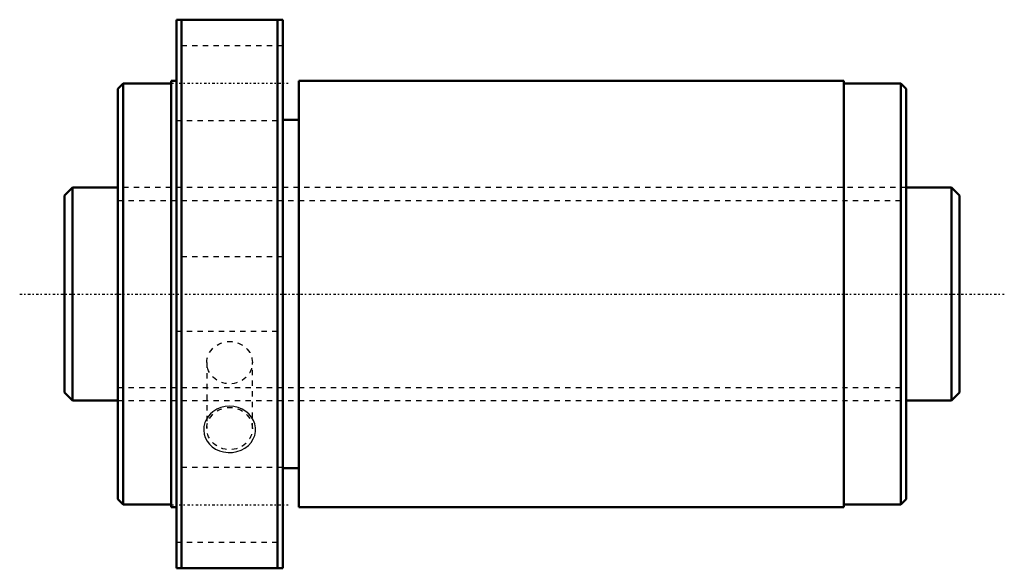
# Model space of a CAD drawing. Header units: millimetres. Extents: x -18 to 166, y -52 to 52.
import ezdxf

# ---------------------------------------------------------------- set-up
doc = ezdxf.new("R2010")
doc.units = ezdxf.units.MM
doc.linetypes.add('Center', pattern=[1.5, 0.45, -0.5, 0.05, -0.5])
doc.linetypes.add('Dashed', pattern=[2, 1, -1])
for name, color, linetype, lineweight in [('2d ConnectionPoints', 7, 'Continuous', 50), ('AM_0', 7, 'Continuous', 50), ('AM_5', 3, 'Continuous', 25), ('AM_7', 7, 'Center', 25), ('AM_9', 6, 'Dashed', 25)]:
    doc.layers.add(name, color=color, linetype=linetype, lineweight=lineweight)

# ---------------------------------------------------------------- blocks, each defined once
blk = doc.blocks.new('1_NRR000SBK4030_7_6Nut_0_in_SBK4030_7_6RRG0_168LC0_0000__4')
at = {"layer": 'AM_0'}
for p, q in [((11, 51.5), (31, 51.5)), ((11, 51.5), (11, -51.5)), ((12, 51.5), (12, -51.5)), ((30, 51.5), (30, -51.5)), ((31, 51.5), (31, -51.5)), ((1, 39.5), (0, 38.5)), ((1, 39.5), (1, -39.5)), ((10, 39.5), (1, 39.5)), ((10, 40), (10, -40)), ((11, 40), (10, 40)), ((34, 40), (34, -40)), ((136.3, 40), (34, 40)), ((136.3, 40), (136.3, -40)), ((147, 39.5), (136.3, 39.5)), ((148, 38.5), (147, 39.5)), ((147, 39.5), (147, -39.5)), ((0, 38.5), (0, -38.5)), ((148, 38.5), (148, -38.5)), ((34, 32.72), (31, 32.72)), ((31, -32.72), (34, -32.72)), ((0, -38.5), (1, -39.5)), ((147, -39.5), (148, -38.5)), ((1, -39.5), (10, -39.5)), ((10, -40), (11, -40)), ((34, -40), (136.3, -40)), ((136.3, -39.5), (147, -39.5)), ((31, -51.5), (11, -51.5))]:
    blk.add_line(p, q, dxfattribs=at)
at = {"layer": 'AM_7'}
for p, q in [((10, 39.6), (32, 39.6)), ((10, -39.6), (32, -39.6))]:
    blk.add_line(p, q, dxfattribs=at)
at = {"layer": 'AM_9'}
for p, q in [((31, 46.6), (11, 46.6)), ((11, 32.6), (31, 32.6)), ((148, 20), (0, 20)), ((31, 7), (11, 7)), ((11, -7), (31, -7)), ((16.72, -12.89), (16.72, -25.26)), ((25.28, -25.26), (25.28, -12.89)), ((0, -20), (148, -20)), ((31, -32.6), (11, -32.6)), ((11, -46.6), (31, -46.6))]:
    blk.add_line(p, q, dxfattribs=at)
blk.add_lwpolyline([(17.01, -22.96), (16.64, -23.53), (16.36, -24.15), (16.18, -24.86), (16.14, -25.58), (16.22, -26.29), (16.43, -26.97), (16.76, -27.6), (17.2, -28.17), (17.75, -28.68), (18.38, -29.1), (19.11, -29.44), (19.88, -29.66), (20.7, -29.76), (21.54, -29.75), (22.37, -29.6), (23.16, -29.33), (23.88, -28.95), (24.52, -28.45), (25.04, -27.88), (25.45, -27.22), (25.71, -26.54), (25.85, -25.82), (25.85, -25.1), (25.71, -24.4), (25.46, -23.72), (25.09, -23.1), (24.61, -22.52), (24.03, -22.03), (23.36, -21.61), (22.62, -21.31), (21.82, -21.12), (20.99, -21.05), (20.15, -21.12), (19.34, -21.32), (18.57, -21.65), (17.87, -22.1), (17.41, -22.5), (17.01, -22.96)], dxfattribs=at)
for centre in [(21, -12.89), (21, -25.26)]:
    blk.add_ellipse(centre, major_axis=(-4.28, 0), ratio=0.927184, dxfattribs=at)
blk = doc.blocks.new('2_NRR000SBK4030_7_60Shaft_0_in_SBK4030_7_6RRG0_168LC0_0000__4')
at = {"layer": 'AM_0'}
for p, q in [((-8.5, 20), (-10, 18.5)), ((-10, 18.5), (-10, -18.5)), ((-8.5, 20), (-8.5, -20)), ((0, 20), (-8.5, 20)), ((156.5, 20), (148, 20)), ((158, 18.5), (156.5, 20)), ((156.5, 20), (156.5, -20)), ((158, 18.5), (158, -18.5)), ((-10, -18.5), (-8.5, -20)), ((-8.5, -20), (0, -20)), ((148, -20), (156.5, -20)), ((156.5, -20), (158, -18.5))]:
    blk.add_line(p, q, dxfattribs=at)
at = {"layer": 'AM_5', "linetype": 'Dashed'}
for p, q in [((0, 17.5465), (148, 17.5465)), ((0, -17.5465), (148, -17.5465))]:
    blk.add_line(p, q, dxfattribs=at)
at = {"layer": 'AM_7'}
blk.add_line((-18.4, 0), (166.4, 0), dxfattribs=at)
at = {"layer": 'AM_9'}
for p, q in [((148, 20), (0, 20)), ((0, -20), (148, -20))]:
    blk.add_line(p, q, dxfattribs=at)

msp = doc.modelspace()

# ---------------------------------------------------------------- linework, layer by layer
at = {"layer": '2d ConnectionPoints'}
msp.add_point((0, 0), dxfattribs=at)

# ---------------------------------------------------------------- block references
for name in ['1_NRR000SBK4030_7_6Nut_0_in_SBK4030_7_6RRG0_168LC0_0000__4', '2_NRR000SBK4030_7_60Shaft_0_in_SBK4030_7_6RRG0_168LC0_0000__4']:
    msp.add_blockref(name, (0, 0))

doc.saveas('drawing.dxf')
